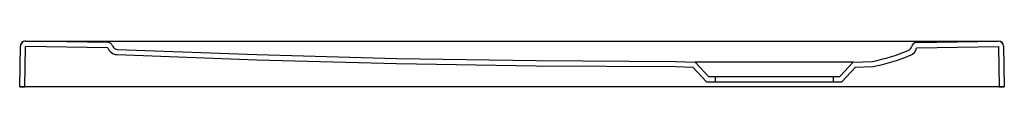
# Model space of a CAD drawing. Header units: millimetres. Extents: x 4784.129 to 4784.881, y 2752.256 to 2752.291.
import ezdxf

# ---------------------------------------------------------------- set-up
doc = ezdxf.new("R2010")
doc.units = ezdxf.units.MM
doc.layers.add('SANINDUSA', color=3, linetype='Continuous')

msp = doc.modelspace()

# ---------------------------------------------------------------- linework, layer by layer
at = {"layer": 'SANINDUSA'}
for p, q in [((4784.13398, 2752.29116), (4784.14274, 2752.29112)), ((4784.19664, 2752.29003), (4784.13401, 2752.29112)), ((4784.14274, 2752.29112), (4784.86728, 2752.29112)), ((4784.81364, 2752.29003), (4784.87601, 2752.29112)), ((4784.86728, 2752.29112), (4784.87604, 2752.29116)), ((4784.1294, 2752.25619), (4784.12994, 2752.28719)), ((4784.12994, 2752.28723), (4784.12994, 2752.28719)), ((4784.1334, 2752.25619), (4784.13394, 2752.28712)), ((4784.19658, 2752.28603), (4784.13394, 2752.28712)), ((4784.81371, 2752.28603), (4784.87608, 2752.28712)), ((4784.87608, 2752.28712), (4784.87662, 2752.25619)), ((4784.88008, 2752.28719), (4784.88062, 2752.25619)), ((4784.63003, 2752.27568), (4784.6447, 2752.27517)), ((4784.6447, 2752.27517), (4784.65501, 2752.26417)), ((4784.76532, 2752.27517), (4784.6447, 2752.27517)), ((4784.75501, 2752.26417), (4784.76532, 2752.27517)), ((4784.76532, 2752.27517), (4784.77999, 2752.27568)), ((4784.62989, 2752.27168), (4784.64291, 2752.27123)), ((4784.64291, 2752.27123), (4784.65328, 2752.26017)), ((4784.75674, 2752.26017), (4784.76711, 2752.27123)), ((4784.76711, 2752.27123), (4784.78048, 2752.27169)), ((4784.65328, 2752.26017), (4784.75674, 2752.26017)), ((4784.65501, 2752.26417), (4784.75501, 2752.26417)), ((4784.66001, 2752.26417), (4784.66001, 2752.26017)), ((4784.75001, 2752.26417), (4784.75001, 2752.26017)), ((4784.88062, 2752.25619), (4784.1294, 2752.25619)), ((4784.1294, 2752.25619), (4784.1334, 2752.25619)), ((4784.87662, 2752.25619), (4784.88062, 2752.25619))]:
    msp.add_line(p, q, dxfattribs=at)
for points in [[(4784.2039, 2752.28481), (4784.31039, 2752.28082), (4784.41691, 2752.27796), (4784.52349, 2752.27625), (4784.63001, 2752.27568)], [(4784.20376, 2752.28081), (4784.31027, 2752.27682), (4784.41682, 2752.27396), (4784.52344, 2752.27225), (4784.62999, 2752.27168)]]:
    msp.add_lwpolyline(points, dxfattribs=at)
for centre, radius, start, end in [((4784.13394, 2752.28716), 0.004, 89.49884, 178.99892), ((4784.13394, 2752.28712), 0.004, 89, 179), ((4784.19658, 2752.28603), 0.004, 20.33921, 89), ((4784.81371, 2752.28603), 0.004, 91, 167.9749), ((4784.87608, 2752.28712), 0.004, 1, 91), ((4784.87608, 2752.28716), 0.004, 1.00108, 90.50116), ((4784.20408, 2752.28881), 0.008, 200.33979, 267.54445), ((4784.20408, 2752.28881), 0.004, 200.33979, 267.54445), ((4784.75001, 2752.42374), 0.15107, 281.45408, 292.32158), ((4784.80589, 2752.2877), 0.004, 292.05057, 347.9749), ((4784.80589, 2752.2877), 0.008, 292.05057, 347.9749), ((4784.75001, 2752.42374), 0.15507, 281.33004, 292.32158)]:
    msp.add_arc(centre, radius, start, end, dxfattribs=at)

doc.saveas('drawing.dxf')
